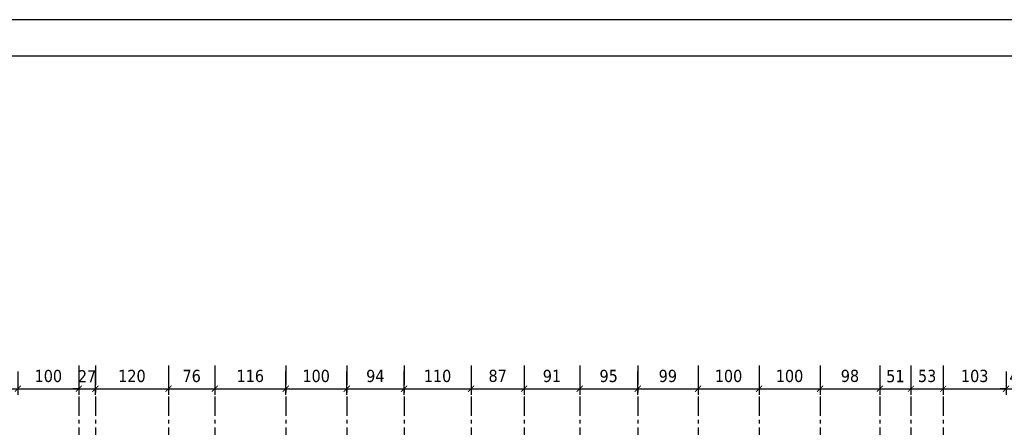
# Model space of a CAD drawing. Header units: millimetres. Extents: x 215282 to 249074, y 9058 to 27069.
# Tile 13 of 51: x 231500 to 233114, y 13019 to 13687. Entities that reach past the tile are written whole.
import ezdxf

# ---------------------------------------------------------------- set-up
doc = ezdxf.new("R2010")
doc.units = ezdxf.units.MM
doc.linetypes.add('CENTER', pattern=[50.8, 31.75, -6.35, 6.35, -6.35])
doc.layers.add('01-HM_podstawowa', color=8, linetype='Continuous')
doc.layers.add('02-HM_osie', color=8, linetype='CENTER')
doc.styles.add('HM_standard', font='tahoma.ttf')
doc.dimstyles.new('S100', dxfattribs={"dimscale": 10, "dimtxt": 2, "dimasz": 1, "dimexe": 1, "dimexo": 1, "dimgap": 1, "dimtad": 0, "dimdec": 1, "dimrnd": 0.5, "dimdsep": 46, "dimtxsty": 'HM_standard', "dimblk1": 'ARCHTICK', "dimblk2": 'ARCHTICK', "dimsah": 1, "dimcen": -3, "dimdle": 1, "dimclrt": 256, "dimadec": 0, "dimazin": 0, "dimtfac": 0.8, "dimtdec": 1, "dimtix": 1, "dimtmove": 2, "dimatfit": 3, "dimldrblk": 'ARCHTICK', "dimfxl": 1, "dimtvp": 1, "dimtolj": 1, "dimarcsym": 0})

# ---------------------------------------------------------------- blocks, each defined once
blk = doc.blocks.new('_ARCHTICK')
at = {"color": 0, "linetype": 'ByBlock', "const_width": 0.15}
blk.add_lwpolyline([(-0.5, -0.5), (0.5, 0.5)], dxfattribs=at)
blk = doc.blocks.new('*D229')
at = {"layer": '01-HM_podstawowa', "color": 0, "lineweight": -2, "ltscale": 3, "transparency": 16777216}
for p, q in [((222621, 20196.2), (222621, 20158.1)), ((222726, 20196.2), (222726, 20158.1)), ((222611, 20168.1), (222736, 20168.1))]:
    blk.add_line(p, q, dxfattribs=at)
at = {"layer": 'Defpoints', "color": 0, "transparency": 16777216}
for p in [(222621, 20206.2), (222726, 20206.2), (222726, 20168.1)]:
    blk.add_point(p, dxfattribs=at)
at = {"layer": '01-HM_podstawowa', "color": 0, "lineweight": -2, "ltscale": 3, "transparency": 16777216, "xscale": 10, "yscale": 10, "zscale": 10, "rotation": 180}
blk.add_blockref('_ARCHTICK', (222621, 20168.1), dxfattribs=at)
at = {"layer": '01-HM_podstawowa', "color": 0, "lineweight": -2, "ltscale": 3, "transparency": 16777216, "xscale": 10, "yscale": 10, "zscale": 10}
blk.add_blockref('_ARCHTICK', (222726, 20168.1), dxfattribs=at)
at = {"layer": '01-HM_podstawowa', "ltscale": 3, "transparency": 16777216, "insert": (222673.5, 20188.9), "char_height": 20, "attachment_point": 5, "style": 'HM_standard'}
blk.add_mtext('\\A1;105', dxfattribs=at)
blk = doc.blocks.new('*D230')
at = {"layer": '01-HM_podstawowa', "color": 0, "lineweight": -2, "ltscale": 3, "transparency": 16777216}
for p, q in [((222726, 20196.2), (222726, 20158.1)), ((222826, 20196.2), (222826, 20158.1)), ((222716, 20168.1), (222836, 20168.1))]:
    blk.add_line(p, q, dxfattribs=at)
at = {"layer": 'Defpoints', "color": 0, "transparency": 16777216}
for p in [(222726, 20206.2), (222826, 20206.2), (222826, 20168.1)]:
    blk.add_point(p, dxfattribs=at)
at = {"layer": '01-HM_podstawowa', "color": 0, "lineweight": -2, "ltscale": 3, "transparency": 16777216, "xscale": 10, "yscale": 10, "zscale": 10, "rotation": 180}
blk.add_blockref('_ARCHTICK', (222726, 20168.1), dxfattribs=at)
at = {"layer": '01-HM_podstawowa', "color": 0, "lineweight": -2, "ltscale": 3, "transparency": 16777216, "xscale": 10, "yscale": 10, "zscale": 10}
blk.add_blockref('_ARCHTICK', (222826, 20168.1), dxfattribs=at)
at = {"layer": '01-HM_podstawowa', "ltscale": 3, "transparency": 16777216, "insert": (222776, 20188.9), "char_height": 20, "attachment_point": 5, "style": 'HM_standard'}
blk.add_mtext('\\A1;100', dxfattribs=at)
blk = doc.blocks.new('*D231')
at = {"layer": '01-HM_podstawowa', "color": 0, "lineweight": -2, "ltscale": 3, "transparency": 16777216}
for p, q in [((222826, 20196.2), (222826, 20158.1)), ((222853, 20196.2), (222853, 20158.1)), ((222816, 20168.1), (222863, 20168.1)), ((222826, 20168.1), (222816, 20168.1)), ((222853, 20168.1), (222863, 20168.1))]:
    blk.add_line(p, q, dxfattribs=at)
at = {"layer": 'Defpoints', "color": 0, "transparency": 16777216}
for p in [(222826, 20206.2), (222853, 20206.2), (222853, 20168.1)]:
    blk.add_point(p, dxfattribs=at)
at = {"layer": '01-HM_podstawowa', "color": 0, "lineweight": -2, "ltscale": 3, "transparency": 16777216, "xscale": 10, "yscale": 10, "zscale": 10}
blk.add_blockref('_ARCHTICK', (222826, 20168.1), dxfattribs=at)
at = {"layer": '01-HM_podstawowa', "color": 0, "lineweight": -2, "ltscale": 3, "transparency": 16777216, "xscale": 10, "yscale": 10, "zscale": 10, "rotation": 180}
blk.add_blockref('_ARCHTICK', (222853, 20168.1), dxfattribs=at)
at = {"layer": '01-HM_podstawowa', "ltscale": 3, "transparency": 16777216, "insert": (222839.5, 20188.5), "char_height": 20, "attachment_point": 5, "style": 'HM_standard'}
blk.add_mtext('\\A1;27', dxfattribs=at)
blk = doc.blocks.new('*D232')
at = {"layer": '01-HM_podstawowa', "color": 0, "lineweight": -2, "ltscale": 3, "transparency": 16777216}
for p, q in [((222853, 20196.2), (222853, 20158.1)), ((222973, 20196.2), (222973, 20158.1)), ((222843, 20168.1), (222983, 20168.1))]:
    blk.add_line(p, q, dxfattribs=at)
at = {"layer": 'Defpoints', "color": 0, "transparency": 16777216}
for p in [(222853, 20206.2), (222973, 20206.2), (222973, 20168.1)]:
    blk.add_point(p, dxfattribs=at)
at = {"layer": '01-HM_podstawowa', "color": 0, "lineweight": -2, "ltscale": 3, "transparency": 16777216, "xscale": 10, "yscale": 10, "zscale": 10, "rotation": 180}
blk.add_blockref('_ARCHTICK', (222853, 20168.1), dxfattribs=at)
at = {"layer": '01-HM_podstawowa', "color": 0, "lineweight": -2, "ltscale": 3, "transparency": 16777216, "xscale": 10, "yscale": 10, "zscale": 10}
blk.add_blockref('_ARCHTICK', (222973, 20168.1), dxfattribs=at)
at = {"layer": '01-HM_podstawowa', "ltscale": 3, "transparency": 16777216, "insert": (222913, 20188.9), "char_height": 20, "attachment_point": 5, "style": 'HM_standard'}
blk.add_mtext('\\A1;120', dxfattribs=at)
blk = doc.blocks.new('*D233')
at = {"layer": '01-HM_podstawowa', "color": 0, "lineweight": -2, "ltscale": 3, "transparency": 16777216}
for p, q in [((222973, 20196.2), (222973, 20158.1)), ((223049, 20196.2), (223049, 20158.1)), ((222963, 20168.1), (223059, 20168.1))]:
    blk.add_line(p, q, dxfattribs=at)
at = {"layer": 'Defpoints', "color": 0, "transparency": 16777216}
for p in [(222973, 20206.2), (223049, 20206.2), (223049, 20168.1)]:
    blk.add_point(p, dxfattribs=at)
at = {"layer": '01-HM_podstawowa', "color": 0, "lineweight": -2, "ltscale": 3, "transparency": 16777216, "xscale": 10, "yscale": 10, "zscale": 10, "rotation": 180}
blk.add_blockref('_ARCHTICK', (222973, 20168.1), dxfattribs=at)
at = {"layer": '01-HM_podstawowa', "color": 0, "lineweight": -2, "ltscale": 3, "transparency": 16777216, "xscale": 10, "yscale": 10, "zscale": 10}
blk.add_blockref('_ARCHTICK', (223049, 20168.1), dxfattribs=at)
at = {"layer": '01-HM_podstawowa', "ltscale": 3, "transparency": 16777216, "insert": (223011, 20188.9), "char_height": 20, "attachment_point": 5, "style": 'HM_standard'}
blk.add_mtext('\\A1;76', dxfattribs=at)
blk = doc.blocks.new('*D234')
at = {"layer": '01-HM_podstawowa', "color": 0, "lineweight": -2, "ltscale": 3, "transparency": 16777216}
for p, q in [((223049, 20196.2), (223049, 20158.1)), ((223165, 20196.2), (223165, 20158.1)), ((223039, 20168.1), (223175, 20168.1))]:
    blk.add_line(p, q, dxfattribs=at)
at = {"layer": 'Defpoints', "color": 0, "transparency": 16777216}
for p in [(223049, 20206.2), (223165, 20206.2), (223165, 20168.1)]:
    blk.add_point(p, dxfattribs=at)
at = {"layer": '01-HM_podstawowa', "color": 0, "lineweight": -2, "ltscale": 3, "transparency": 16777216, "xscale": 10, "yscale": 10, "zscale": 10, "rotation": 180}
blk.add_blockref('_ARCHTICK', (223049, 20168.1), dxfattribs=at)
at = {"layer": '01-HM_podstawowa', "color": 0, "lineweight": -2, "ltscale": 3, "transparency": 16777216, "xscale": 10, "yscale": 10, "zscale": 10}
blk.add_blockref('_ARCHTICK', (223165, 20168.1), dxfattribs=at)
at = {"layer": '01-HM_podstawowa', "ltscale": 3, "transparency": 16777216, "insert": (223107, 20188.9), "char_height": 20, "attachment_point": 5, "style": 'HM_standard'}
blk.add_mtext('\\A1;116', dxfattribs=at)
blk = doc.blocks.new('*D235')
at = {"layer": '01-HM_podstawowa', "color": 0, "lineweight": -2, "ltscale": 3, "transparency": 16777216}
for p, q in [((223165, 20196.2), (223165, 20158.1)), ((223265, 20196.2), (223265, 20158.1)), ((223155, 20168.1), (223275, 20168.1))]:
    blk.add_line(p, q, dxfattribs=at)
at = {"layer": 'Defpoints', "color": 0, "transparency": 16777216}
for p in [(223165, 20206.2), (223265, 20206.2), (223265, 20168.1)]:
    blk.add_point(p, dxfattribs=at)
at = {"layer": '01-HM_podstawowa', "color": 0, "lineweight": -2, "ltscale": 3, "transparency": 16777216, "xscale": 10, "yscale": 10, "zscale": 10, "rotation": 180}
blk.add_blockref('_ARCHTICK', (223165, 20168.1), dxfattribs=at)
at = {"layer": '01-HM_podstawowa', "color": 0, "lineweight": -2, "ltscale": 3, "transparency": 16777216, "xscale": 10, "yscale": 10, "zscale": 10}
blk.add_blockref('_ARCHTICK', (223265, 20168.1), dxfattribs=at)
at = {"layer": '01-HM_podstawowa', "ltscale": 3, "transparency": 16777216, "insert": (223215, 20188.9), "char_height": 20, "attachment_point": 5, "style": 'HM_standard'}
blk.add_mtext('\\A1;100', dxfattribs=at)
blk = doc.blocks.new('*D236')
at = {"layer": '01-HM_podstawowa', "color": 0, "lineweight": -2, "ltscale": 3, "transparency": 16777216}
for p, q in [((223265, 20196.2), (223265, 20158.1)), ((223359, 20196.2), (223359, 20158.1)), ((223255, 20168.1), (223369, 20168.1))]:
    blk.add_line(p, q, dxfattribs=at)
at = {"layer": 'Defpoints', "color": 0, "transparency": 16777216}
for p in [(223265, 20206.2), (223359, 20206.2), (223359, 20168.1)]:
    blk.add_point(p, dxfattribs=at)
at = {"layer": '01-HM_podstawowa', "color": 0, "lineweight": -2, "ltscale": 3, "transparency": 16777216, "xscale": 10, "yscale": 10, "zscale": 10, "rotation": 180}
blk.add_blockref('_ARCHTICK', (223265, 20168.1), dxfattribs=at)
at = {"layer": '01-HM_podstawowa', "color": 0, "lineweight": -2, "ltscale": 3, "transparency": 16777216, "xscale": 10, "yscale": 10, "zscale": 10}
blk.add_blockref('_ARCHTICK', (223359, 20168.1), dxfattribs=at)
at = {"layer": '01-HM_podstawowa', "ltscale": 3, "transparency": 16777216, "insert": (223312, 20188.9), "char_height": 20, "attachment_point": 5, "style": 'HM_standard'}
blk.add_mtext('\\A1;94', dxfattribs=at)
blk = doc.blocks.new('*D237')
at = {"layer": '01-HM_podstawowa', "color": 0, "lineweight": -2, "ltscale": 3, "transparency": 16777216}
for p, q in [((223359, 20196.2), (223359, 20158.1)), ((223469, 20196.2), (223469, 20158.1)), ((223349, 20168.1), (223479, 20168.1))]:
    blk.add_line(p, q, dxfattribs=at)
at = {"layer": 'Defpoints', "color": 0, "transparency": 16777216}
for p in [(223359, 20206.2), (223469, 20206.2), (223469, 20168.1)]:
    blk.add_point(p, dxfattribs=at)
at = {"layer": '01-HM_podstawowa', "color": 0, "lineweight": -2, "ltscale": 3, "transparency": 16777216, "xscale": 10, "yscale": 10, "zscale": 10, "rotation": 180}
blk.add_blockref('_ARCHTICK', (223359, 20168.1), dxfattribs=at)
at = {"layer": '01-HM_podstawowa', "color": 0, "lineweight": -2, "ltscale": 3, "transparency": 16777216, "xscale": 10, "yscale": 10, "zscale": 10}
blk.add_blockref('_ARCHTICK', (223469, 20168.1), dxfattribs=at)
at = {"layer": '01-HM_podstawowa', "ltscale": 3, "transparency": 16777216, "insert": (223414, 20188.9), "char_height": 20, "attachment_point": 5, "style": 'HM_standard'}
blk.add_mtext('\\A1;110', dxfattribs=at)
blk = doc.blocks.new('*D238')
at = {"layer": '01-HM_podstawowa', "color": 0, "lineweight": -2, "ltscale": 3, "transparency": 16777216}
for p, q in [((223469, 20196.2), (223469, 20158.1)), ((223556, 20196.2), (223556, 20158.1)), ((223459, 20168.1), (223566, 20168.1))]:
    blk.add_line(p, q, dxfattribs=at)
at = {"layer": 'Defpoints', "color": 0, "transparency": 16777216}
for p in [(223469, 20206.2), (223556, 20206.2), (223556, 20168.1)]:
    blk.add_point(p, dxfattribs=at)
at = {"layer": '01-HM_podstawowa', "color": 0, "lineweight": -2, "ltscale": 3, "transparency": 16777216, "xscale": 10, "yscale": 10, "zscale": 10, "rotation": 180}
blk.add_blockref('_ARCHTICK', (223469, 20168.1), dxfattribs=at)
at = {"layer": '01-HM_podstawowa', "color": 0, "lineweight": -2, "ltscale": 3, "transparency": 16777216, "xscale": 10, "yscale": 10, "zscale": 10}
blk.add_blockref('_ARCHTICK', (223556, 20168.1), dxfattribs=at)
at = {"layer": '01-HM_podstawowa', "ltscale": 3, "transparency": 16777216, "insert": (223512.5, 20189), "char_height": 20, "attachment_point": 5, "style": 'HM_standard'}
blk.add_mtext('\\A1;87', dxfattribs=at)
blk = doc.blocks.new('*D239')
at = {"layer": '01-HM_podstawowa', "color": 0, "lineweight": -2, "ltscale": 3, "transparency": 16777216}
for p, q in [((223556, 20196.2), (223556, 20158.1)), ((223647, 20196.2), (223647, 20158.1)), ((223546, 20168.1), (223657, 20168.1))]:
    blk.add_line(p, q, dxfattribs=at)
at = {"layer": 'Defpoints', "color": 0, "transparency": 16777216}
for p in [(223556, 20206.2), (223647, 20206.2), (223647, 20168.1)]:
    blk.add_point(p, dxfattribs=at)
at = {"layer": '01-HM_podstawowa', "color": 0, "lineweight": -2, "ltscale": 3, "transparency": 16777216, "xscale": 10, "yscale": 10, "zscale": 10, "rotation": 180}
blk.add_blockref('_ARCHTICK', (223556, 20168.1), dxfattribs=at)
at = {"layer": '01-HM_podstawowa', "color": 0, "lineweight": -2, "ltscale": 3, "transparency": 16777216, "xscale": 10, "yscale": 10, "zscale": 10}
blk.add_blockref('_ARCHTICK', (223647, 20168.1), dxfattribs=at)
at = {"layer": '01-HM_podstawowa', "ltscale": 3, "transparency": 16777216, "insert": (223601.5, 20188.9), "char_height": 20, "attachment_point": 5, "style": 'HM_standard'}
blk.add_mtext('\\A1;91', dxfattribs=at)
blk = doc.blocks.new('*D240')
at = {"layer": '01-HM_podstawowa', "color": 0, "lineweight": -2, "ltscale": 3, "transparency": 16777216}
for p, q in [((223647, 20196.2), (223647, 20158.1)), ((223742, 20196.2), (223742, 20158.1)), ((223637, 20168.1), (223752, 20168.1))]:
    blk.add_line(p, q, dxfattribs=at)
at = {"layer": 'Defpoints', "color": 0, "transparency": 16777216}
for p in [(223647, 20206.2), (223742, 20206.2), (223742, 20168.1)]:
    blk.add_point(p, dxfattribs=at)
at = {"layer": '01-HM_podstawowa', "color": 0, "lineweight": -2, "ltscale": 3, "transparency": 16777216, "xscale": 10, "yscale": 10, "zscale": 10, "rotation": 180}
blk.add_blockref('_ARCHTICK', (223647, 20168.1), dxfattribs=at)
at = {"layer": '01-HM_podstawowa', "color": 0, "lineweight": -2, "ltscale": 3, "transparency": 16777216, "xscale": 10, "yscale": 10, "zscale": 10}
blk.add_blockref('_ARCHTICK', (223742, 20168.1), dxfattribs=at)
at = {"layer": '01-HM_podstawowa', "ltscale": 3, "transparency": 16777216, "insert": (223694.5, 20188.9), "char_height": 20, "attachment_point": 5, "style": 'HM_standard'}
blk.add_mtext('\\A1;95', dxfattribs=at)
blk = doc.blocks.new('*D241')
at = {"layer": '01-HM_podstawowa', "color": 0, "lineweight": -2, "ltscale": 3, "transparency": 16777216}
for p, q in [((223742, 20196.2), (223742, 20158.1)), ((223841, 20196.2), (223841, 20158.1)), ((223732, 20168.1), (223851, 20168.1))]:
    blk.add_line(p, q, dxfattribs=at)
at = {"layer": 'Defpoints', "color": 0, "transparency": 16777216}
for p in [(223742, 20206.2), (223841, 20206.2), (223841, 20168.1)]:
    blk.add_point(p, dxfattribs=at)
at = {"layer": '01-HM_podstawowa', "color": 0, "lineweight": -2, "ltscale": 3, "transparency": 16777216, "xscale": 10, "yscale": 10, "zscale": 10, "rotation": 180}
blk.add_blockref('_ARCHTICK', (223742, 20168.1), dxfattribs=at)
at = {"layer": '01-HM_podstawowa', "color": 0, "lineweight": -2, "ltscale": 3, "transparency": 16777216, "xscale": 10, "yscale": 10, "zscale": 10}
blk.add_blockref('_ARCHTICK', (223841, 20168.1), dxfattribs=at)
at = {"layer": '01-HM_podstawowa', "ltscale": 3, "transparency": 16777216, "insert": (223791.5, 20188.9), "char_height": 20, "attachment_point": 5, "style": 'HM_standard'}
blk.add_mtext('\\A1;99', dxfattribs=at)
blk = doc.blocks.new('*D242')
at = {"layer": '01-HM_podstawowa', "color": 0, "lineweight": -2, "ltscale": 3, "transparency": 16777216}
for p, q in [((223841, 20196.2), (223841, 20158.1)), ((223941, 20196.2), (223941, 20158.1)), ((223831, 20168.1), (223951, 20168.1))]:
    blk.add_line(p, q, dxfattribs=at)
at = {"layer": 'Defpoints', "color": 0, "transparency": 16777216}
for p in [(223841, 20206.2), (223941, 20206.2), (223941, 20168.1)]:
    blk.add_point(p, dxfattribs=at)
at = {"layer": '01-HM_podstawowa', "color": 0, "lineweight": -2, "ltscale": 3, "transparency": 16777216, "xscale": 10, "yscale": 10, "zscale": 10, "rotation": 180}
blk.add_blockref('_ARCHTICK', (223841, 20168.1), dxfattribs=at)
at = {"layer": '01-HM_podstawowa', "color": 0, "lineweight": -2, "ltscale": 3, "transparency": 16777216, "xscale": 10, "yscale": 10, "zscale": 10}
blk.add_blockref('_ARCHTICK', (223941, 20168.1), dxfattribs=at)
at = {"layer": '01-HM_podstawowa', "ltscale": 3, "transparency": 16777216, "insert": (223891, 20188.9), "char_height": 20, "attachment_point": 5, "style": 'HM_standard'}
blk.add_mtext('\\A1;100', dxfattribs=at)
blk = doc.blocks.new('*D243')
at = {"layer": '01-HM_podstawowa', "color": 0, "lineweight": -2, "ltscale": 3, "transparency": 16777216}
for p, q in [((223941, 20196.2), (223941, 20158.1)), ((224041, 20196.2), (224041, 20158.1)), ((223931, 20168.1), (224051, 20168.1))]:
    blk.add_line(p, q, dxfattribs=at)
at = {"layer": 'Defpoints', "color": 0, "transparency": 16777216}
for p in [(223941, 20206.2), (224041, 20206.2), (224041, 20168.1)]:
    blk.add_point(p, dxfattribs=at)
at = {"layer": '01-HM_podstawowa', "color": 0, "lineweight": -2, "ltscale": 3, "transparency": 16777216, "xscale": 10, "yscale": 10, "zscale": 10, "rotation": 180}
blk.add_blockref('_ARCHTICK', (223941, 20168.1), dxfattribs=at)
at = {"layer": '01-HM_podstawowa', "color": 0, "lineweight": -2, "ltscale": 3, "transparency": 16777216, "xscale": 10, "yscale": 10, "zscale": 10}
blk.add_blockref('_ARCHTICK', (224041, 20168.1), dxfattribs=at)
at = {"layer": '01-HM_podstawowa', "ltscale": 3, "transparency": 16777216, "insert": (223991, 20188.9), "char_height": 20, "attachment_point": 5, "style": 'HM_standard'}
blk.add_mtext('\\A1;100', dxfattribs=at)
blk = doc.blocks.new('*D244')
at = {"layer": '01-HM_podstawowa', "color": 0, "lineweight": -2, "ltscale": 3, "transparency": 16777216}
for p, q in [((224041, 20196.2), (224041, 20158.1)), ((224139, 20196.2), (224139, 20158.1)), ((224031, 20168.1), (224149, 20168.1))]:
    blk.add_line(p, q, dxfattribs=at)
at = {"layer": 'Defpoints', "color": 0, "transparency": 16777216}
for p in [(224041, 20206.2), (224139, 20206.2), (224139, 20168.1)]:
    blk.add_point(p, dxfattribs=at)
at = {"layer": '01-HM_podstawowa', "color": 0, "lineweight": -2, "ltscale": 3, "transparency": 16777216, "xscale": 10, "yscale": 10, "zscale": 10, "rotation": 180}
blk.add_blockref('_ARCHTICK', (224041, 20168.1), dxfattribs=at)
at = {"layer": '01-HM_podstawowa', "color": 0, "lineweight": -2, "ltscale": 3, "transparency": 16777216, "xscale": 10, "yscale": 10, "zscale": 10}
blk.add_blockref('_ARCHTICK', (224139, 20168.1), dxfattribs=at)
at = {"layer": '01-HM_podstawowa', "ltscale": 3, "transparency": 16777216, "insert": (224090, 20189), "char_height": 20, "attachment_point": 5, "style": 'HM_standard'}
blk.add_mtext('\\A1;98', dxfattribs=at)
blk = doc.blocks.new('*D245')
at = {"layer": '01-HM_podstawowa', "color": 0, "lineweight": -2, "ltscale": 3, "transparency": 16777216}
for p, q in [((224139, 20196.2), (224139, 20158.1)), ((224190, 20196.2), (224190, 20158.1)), ((224129, 20168.1), (224200, 20168.1))]:
    blk.add_line(p, q, dxfattribs=at)
at = {"layer": 'Defpoints', "color": 0, "transparency": 16777216}
for p in [(224139, 20206.2), (224190, 20206.2), (224190, 20168.1)]:
    blk.add_point(p, dxfattribs=at)
at = {"layer": '01-HM_podstawowa', "color": 0, "lineweight": -2, "ltscale": 3, "transparency": 16777216, "xscale": 10, "yscale": 10, "zscale": 10, "rotation": 180}
blk.add_blockref('_ARCHTICK', (224139, 20168.1), dxfattribs=at)
at = {"layer": '01-HM_podstawowa', "color": 0, "lineweight": -2, "ltscale": 3, "transparency": 16777216, "xscale": 10, "yscale": 10, "zscale": 10}
blk.add_blockref('_ARCHTICK', (224190, 20168.1), dxfattribs=at)
at = {"layer": '01-HM_podstawowa', "ltscale": 3, "transparency": 16777216, "insert": (224164.5, 20188.6), "char_height": 20, "attachment_point": 5, "style": 'HM_standard'}
blk.add_mtext('\\A1;51', dxfattribs=at)
blk = doc.blocks.new('*D246')
at = {"layer": '01-HM_podstawowa', "color": 0, "lineweight": -2, "ltscale": 3, "transparency": 16777216}
for p, q in [((224190, 20196.2), (224190, 20158.1)), ((224243, 20196.2), (224243, 20158.1)), ((224180, 20168.1), (224253, 20168.1))]:
    blk.add_line(p, q, dxfattribs=at)
at = {"layer": 'Defpoints', "color": 0, "transparency": 16777216}
for p in [(224190, 20206.2), (224243, 20206.2), (224243, 20168.1)]:
    blk.add_point(p, dxfattribs=at)
at = {"layer": '01-HM_podstawowa', "color": 0, "lineweight": -2, "ltscale": 3, "transparency": 16777216, "xscale": 10, "yscale": 10, "zscale": 10, "rotation": 180}
blk.add_blockref('_ARCHTICK', (224190, 20168.1), dxfattribs=at)
at = {"layer": '01-HM_podstawowa', "color": 0, "lineweight": -2, "ltscale": 3, "transparency": 16777216, "xscale": 10, "yscale": 10, "zscale": 10}
blk.add_blockref('_ARCHTICK', (224243, 20168.1), dxfattribs=at)
at = {"layer": '01-HM_podstawowa', "ltscale": 3, "transparency": 16777216, "insert": (224216.5, 20188.9), "char_height": 20, "attachment_point": 5, "style": 'HM_standard'}
blk.add_mtext('\\A1;53', dxfattribs=at)
blk = doc.blocks.new('*D247')
at = {"layer": '01-HM_podstawowa', "color": 0, "lineweight": -2, "ltscale": 3, "transparency": 16777216}
for p, q in [((224243, 20196.2), (224243, 20158.1)), ((224346, 20196.2), (224346, 20158.1)), ((224233, 20168.1), (224356, 20168.1))]:
    blk.add_line(p, q, dxfattribs=at)
at = {"layer": 'Defpoints', "color": 0, "transparency": 16777216}
for p in [(224243, 20206.2), (224346, 20206.2), (224346, 20168.1)]:
    blk.add_point(p, dxfattribs=at)
at = {"layer": '01-HM_podstawowa', "color": 0, "lineweight": -2, "ltscale": 3, "transparency": 16777216, "xscale": 10, "yscale": 10, "zscale": 10, "rotation": 180}
blk.add_blockref('_ARCHTICK', (224243, 20168.1), dxfattribs=at)
at = {"layer": '01-HM_podstawowa', "color": 0, "lineweight": -2, "ltscale": 3, "transparency": 16777216, "xscale": 10, "yscale": 10, "zscale": 10}
blk.add_blockref('_ARCHTICK', (224346, 20168.1), dxfattribs=at)
at = {"layer": '01-HM_podstawowa', "ltscale": 3, "transparency": 16777216, "insert": (224294.5, 20188.9), "char_height": 20, "attachment_point": 5, "style": 'HM_standard'}
blk.add_mtext('\\A1;103', dxfattribs=at)
blk = doc.blocks.new('*D248')
at = {"layer": '01-HM_podstawowa', "color": 0, "lineweight": -2, "ltscale": 3, "transparency": 16777216}
for p, q in [((224346, 20196.2), (224346, 20158.1)), ((224387, 20196.2), (224387, 20158.1)), ((224336, 20168.1), (224397, 20168.1)), ((224346, 20168.1), (224336, 20168.1)), ((224387, 20168.1), (224397, 20168.1))]:
    blk.add_line(p, q, dxfattribs=at)
at = {"layer": 'Defpoints', "color": 0, "transparency": 16777216}
for p in [(224346, 20206.2), (224387, 20206.2), (224387, 20168.1)]:
    blk.add_point(p, dxfattribs=at)
at = {"layer": '01-HM_podstawowa', "color": 0, "lineweight": -2, "ltscale": 3, "transparency": 16777216, "xscale": 10, "yscale": 10, "zscale": 10}
blk.add_blockref('_ARCHTICK', (224346, 20168.1), dxfattribs=at)
at = {"layer": '01-HM_podstawowa', "color": 0, "lineweight": -2, "ltscale": 3, "transparency": 16777216, "xscale": 10, "yscale": 10, "zscale": 10, "rotation": 180}
blk.add_blockref('_ARCHTICK', (224387, 20168.1), dxfattribs=at)
at = {"layer": '01-HM_podstawowa', "ltscale": 3, "transparency": 16777216, "insert": (224366.5, 20188.1), "char_height": 20, "attachment_point": 5, "style": 'HM_standard'}
blk.add_mtext('\\A1;41', dxfattribs=at)
blk = doc.blocks.new('rokwie')
at = {"layer": '02-HM_osie'}
for p, q in [((222826.04, 20206.24), (222826.04, 18680.48)), ((222853.04, 20206.24), (222853.04, 18680.48)), ((222973.04, 20206.24), (222973.04, 18680.48)), ((223049.04, 20206.24), (223049.04, 18680.48)), ((223165.04, 20206.24), (223165.04, 18680.48)), ((223265.04, 20206.24), (223265.04, 18680.48)), ((223359.04, 20206.24), (223359.04, 18680.48)), ((223469.04, 20206.24), (223469.04, 18680.48)), ((223556.04, 20206.24), (223556.04, 18680.48)), ((223647.04, 20206.24), (223647.04, 18680.48)), ((223742.04, 20206.24), (223742.04, 18680.48)), ((223841.04, 20206.24), (223841.04, 18680.48)), ((223941.04, 20206.24), (223941.04, 18680.48)), ((224041.04, 20206.24), (224041.04, 18680.48)), ((224139.04, 20206.24), (224139.04, 18680.48)), ((224190.04, 20206.24), (224190.04, 18680.48)), ((224243.04, 20206.24), (224243.04, 18680.48))]:
    blk.add_line(p, q, dxfattribs=at)
at = {"layer": '01-HM_podstawowa', "color": 1, "ltscale": 3}
for base, p1, p2, picture, middle in [((222726.04, 20168.07), (222621.04, 20206.24), (222726.04, 20206.24), '*D229', (222673.54, 20188.89)), ((222826.04, 20168.07), (222726.04, 20206.24), (222826.04, 20206.24), '*D230', (222776.04, 20188.89)), ((222853.04, 20168.07), (222826.04, 20206.24), (222853.04, 20206.24), '*D231', (222839.54, 20188.48)), ((222973.04, 20168.07), (222853.04, 20206.24), (222973.04, 20206.24), '*D232', (222913.04, 20188.9)), ((223049.04, 20168.07), (222973.04, 20206.24), (223049.04, 20206.24), '*D233', (223011.04, 20188.86)), ((223165.04, 20168.07), (223049.04, 20206.24), (223165.04, 20206.24), '*D234', (223107.04, 20188.86)), ((223265.04, 20168.07), (223165.04, 20206.24), (223265.04, 20206.24), '*D235', (223215.04, 20188.89)), ((223359.04, 20168.07), (223265.04, 20206.24), (223359.04, 20206.24), '*D236', (223312.04, 20188.86)), ((223469.04, 20168.07), (223359.04, 20206.24), (223469.04, 20206.24), '*D237', (223414.04, 20188.89)), ((223556.04, 20168.07), (223469.04, 20206.24), (223556.04, 20206.24), '*D238', (223512.54, 20188.98)), ((223647.04, 20168.07), (223556.04, 20206.24), (223647.04, 20206.24), '*D239', (223601.54, 20188.86)), ((223742.04, 20168.07), (223647.04, 20206.24), (223742.04, 20206.24), '*D240', (223694.54, 20188.89)), ((223841.04, 20168.07), (223742.04, 20206.24), (223841.04, 20206.24), '*D241', (223791.54, 20188.86)), ((223941.04, 20168.07), (223841.04, 20206.24), (223941.04, 20206.24), '*D242', (223891.04, 20188.89)), ((224041.04, 20168.07), (223941.04, 20206.24), (224041.04, 20206.24), '*D243', (223991.04, 20188.89)), ((224139.04, 20168.07), (224041.04, 20206.24), (224139.04, 20206.24), '*D244', (224090.04, 20188.98)), ((224190.04, 20168.07), (224139.04, 20206.24), (224190.04, 20206.24), '*D245', (224164.54, 20188.55)), ((224243.04, 20168.07), (224190.04, 20206.24), (224243.04, 20206.24), '*D246', (224216.54, 20188.9)), ((224346.04, 20168.07), (224243.04, 20206.24), (224346.04, 20206.24), '*D247', (224294.54, 20188.9)), ((224387.04, 20168.07), (224346.04, 20206.24), (224387.04, 20206.24), '*D248', (224366.54, 20188.13))]:
    dim = blk.add_linear_dim(base=base, p1=p1, p2=p2, dimstyle='S100', dxfattribs=at)
    dim.commit()
    dim.dimension.update_dxf_attribs({"geometry": picture, "text_midpoint": middle})

msp = doc.modelspace()

# ---------------------------------------------------------------- linework, layer by layer
at = {"layer": '01-HM_podstawowa', "ltscale": 3}
for points in [[(229482.37, 10717.25), (235482.37, 10717.25), (235482.37, 13687.25), (229482.37, 13687.25)], [(229732.37, 10777.25), (235422.37, 10777.25), (235422.37, 13627.25), (229732.37, 13627.25)]]:
    msp.add_lwpolyline(points, close=True, dxfattribs=at)

# ---------------------------------------------------------------- block references
at = {"layer": '01-HM_podstawowa', "color": 1, "ltscale": 3}
msp.add_blockref('rokwie', (8770.51, -7085.51), dxfattribs=at)

doc.saveas('drawing.dxf')
